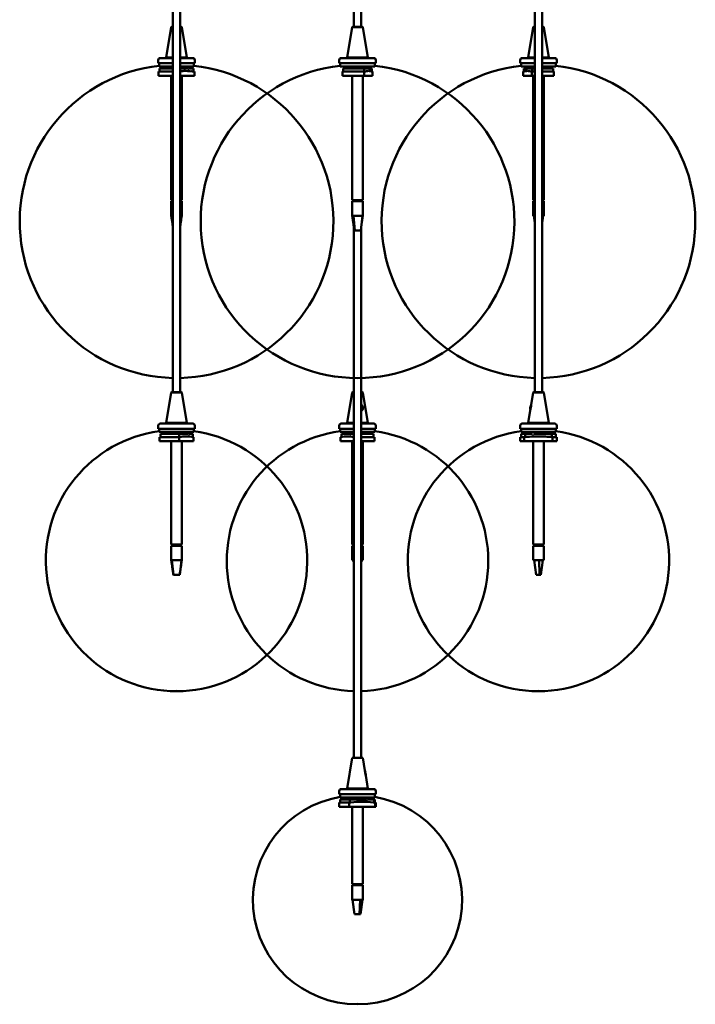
# Model space of a CAD drawing. Header units: millimetres. Extents: x -646 to 3029, y -175 to 4376.
# Tile 2 of 6: x 297 to 943, y 1806 to 2749. Entities that reach past the tile are written whole.
import ezdxf

# ---------------------------------------------------------------- set-up
doc = ezdxf.new("R2010")
doc.units = ezdxf.units.MM
doc.header["$LTSCALE"] = 15
doc.layers.add('Widoczne (ISO)', color=7, linetype='Continuous', lineweight=50)

msp = doc.modelspace()

# ---------------------------------------------------------------- linework, layer by layer
at = {"layer": 'Widoczne (ISO)', "linetype": 'Continuous', "lineweight": 50}
for p, q in [((443.46, 4024.25), (443.46, 2392.25)), ((450.46, 4024.25), (450.46, 2392.25)), ((789.87, 4024.25), (789.87, 2392.25)), ((796.87, 4024.25), (796.87, 2392.25)), ((616.67, 3260.5), (616.67, 2742.25)), ((623.67, 3260.5), (623.67, 2742.25)), ((441.91, 2741.95), (437.06, 2712.85)), ((442.26, 2742.25), (441.91, 2741.95)), ((443.46, 2741.95), (441.91, 2741.95)), ((442.26, 2742.25), (443.46, 2742.25)), ((450.46, 2742.25), (451.66, 2742.25)), ((452.01, 2741.95), (450.46, 2741.95)), ((451.66, 2742.25), (452.01, 2741.95)), ((452.01, 2741.95), (456.86, 2712.85)), ((615.12, 2741.95), (610.27, 2712.85)), ((615.47, 2742.25), (615.12, 2741.95)), ((625.22, 2741.95), (615.12, 2741.95)), ((615.47, 2742.25), (624.87, 2742.25)), ((624.87, 2742.25), (625.22, 2741.95)), ((625.22, 2741.95), (630.07, 2712.85)), ((788.32, 2741.95), (783.47, 2712.85)), ((788.67, 2742.25), (788.32, 2741.95)), ((789.87, 2741.95), (788.32, 2741.95)), ((788.67, 2742.25), (789.87, 2742.25)), ((796.87, 2742.25), (798.07, 2742.25)), ((798.42, 2741.95), (796.87, 2741.95)), ((798.07, 2742.25), (798.42, 2741.95)), ((798.42, 2741.95), (803.27, 2712.85)), ((429.46, 2707.25), (429.46, 2710.25)), ((443.46, 2707.25), (429.46, 2707.25)), ((430.46, 2707.25), (430.46, 2704.25)), ((443.46, 2712.25), (431.46, 2712.25)), ((437.06, 2712.85), (443.46, 2712.85)), ((437.06, 2712.35), (437.06, 2712.85)), ((437.06, 2712.35), (443.46, 2712.35)), ((437.16, 2712.25), (437.06, 2712.35)), ((450.46, 2712.85), (456.86, 2712.85)), ((450.46, 2712.35), (456.86, 2712.35)), ((462.46, 2712.25), (450.46, 2712.25)), ((464.46, 2707.25), (450.46, 2707.25)), ((456.76, 2712.25), (456.86, 2712.35)), ((456.86, 2712.35), (456.86, 2712.85)), ((463.46, 2707.25), (463.46, 2704.25)), ((464.46, 2707.25), (464.46, 2710.25)), ((602.67, 2707.25), (602.67, 2710.25)), ((637.67, 2707.25), (602.67, 2707.25)), ((603.67, 2707.25), (603.67, 2704.25)), ((635.67, 2712.25), (604.67, 2712.25)), ((610.27, 2712.85), (630.07, 2712.85)), ((610.27, 2712.35), (610.27, 2712.85)), ((610.27, 2712.35), (630.07, 2712.35)), ((610.37, 2712.25), (610.27, 2712.35)), ((629.97, 2712.25), (630.07, 2712.35)), ((630.07, 2712.35), (630.07, 2712.85)), ((636.67, 2707.25), (636.67, 2704.25)), ((637.67, 2707.25), (637.67, 2710.25)), ((775.87, 2707.25), (775.87, 2710.25)), ((789.87, 2707.25), (775.87, 2707.25)), ((776.87, 2707.25), (776.87, 2704.25)), ((789.87, 2712.25), (777.87, 2712.25)), ((783.47, 2712.85), (789.87, 2712.85)), ((783.47, 2712.35), (783.47, 2712.85)), ((783.47, 2712.35), (789.87, 2712.35)), ((783.57, 2712.25), (783.47, 2712.35)), ((796.87, 2712.85), (803.27, 2712.85)), ((796.87, 2712.35), (803.27, 2712.35)), ((808.87, 2712.25), (796.87, 2712.25)), ((810.87, 2707.25), (796.87, 2707.25)), ((803.17, 2712.25), (803.27, 2712.35)), ((803.27, 2712.35), (803.27, 2712.85)), ((809.87, 2707.25), (809.87, 2704.25)), ((810.87, 2707.25), (810.87, 2710.25)), ((429.81, 2699.25), (429.81, 2695.25)), ((443.46, 2699.25), (429.81, 2699.25)), ((430.46, 2704.25), (443.46, 2704.25)), ((430.76, 2702.25), (443.46, 2702.25)), ((430.76, 2702.25), (430.76, 2699.36)), ((434.35, 2704.25), (434.35, 2703.45)), ((438.77, 2704.25), (438.77, 2702.25)), ((441.77, 2704.25), (441.77, 2702.25)), ((450.46, 2704.25), (463.46, 2704.25)), ((458.07, 2702.25), (450.46, 2702.25)), ((453.46, 2704.25), (453.46, 2702.25)), ((455.81, 2704.25), (455.81, 2702.25)), ((458.07, 2700.56), (458.73, 2700.56)), ((463.16, 2702.25), (458.73, 2702.25)), ((458.81, 2704.25), (458.81, 2702.25)), ((459.57, 2704.25), (459.57, 2703.45)), ((463.16, 2702.25), (463.16, 2699.38)), ((464.11, 2699.25), (464.11, 2695.25)), ((603.67, 2704.25), (636.67, 2704.25)), ((605.65, 2699.25), (605.65, 2695.25)), ((626.68, 2699.25), (605.65, 2699.25)), ((606.39, 2702.25), (626.46, 2702.25)), ((606.39, 2702.25), (606.39, 2699.36)), ((607.56, 2704.25), (607.56, 2703.45)), ((611.52, 2704.25), (611.52, 2702.25)), ((613.67, 2704.25), (613.67, 2702.25)), ((615.58, 2704.25), (615.58, 2702.25)), ((618.58, 2704.25), (618.58, 2702.25)), ((626.46, 2702.25), (626.46, 2699.36)), ((631.59, 2702.25), (626.46, 2702.25)), ((626.67, 2704.25), (626.67, 2702.25)), ((626.68, 2695.25), (626.68, 2699.25)), ((628.9, 2704.25), (628.9, 2702.25)), ((631.59, 2700.56), (631.9, 2700.56)), ((631.87, 2700.53), (631.9, 2700.56)), ((631.9, 2704.25), (631.9, 2700.56)), ((633.95, 2702.25), (631.9, 2702.25)), ((632.78, 2704.25), (632.78, 2703.45)), ((633.95, 2702.25), (633.95, 2699.46)), ((634.68, 2699.25), (634.68, 2695.25)), ((776.87, 2704.25), (789.87, 2704.25)), ((778.7, 2695.25), (778.7, 2699.25)), ((779.45, 2702.25), (779.45, 2699.45)), ((781.6, 2702.25), (779.45, 2702.25)), ((780.76, 2704.25), (780.76, 2703.45)), ((781.6, 2704.25), (781.6, 2700.56)), ((781.6, 2700.56), (781.92, 2700.56)), ((781.62, 2700.54), (781.6, 2700.56)), ((787.32, 2702.25), (781.92, 2702.25)), ((784.6, 2704.25), (784.6, 2702.25)), ((786.87, 2704.25), (786.87, 2702.25)), ((787.12, 2699.25), (787.12, 2695.25)), ((789.87, 2699.25), (787.12, 2699.25)), ((787.32, 2702.25), (789.87, 2702.25)), ((787.32, 2702.25), (787.32, 2699.36)), ((796.87, 2704.25), (809.87, 2704.25)), ((796.87, 2702.25), (807.29, 2702.25)), ((808.04, 2699.25), (796.87, 2699.25)), ((798.12, 2704.25), (798.12, 2702.25)), ((799.87, 2704.25), (799.87, 2702.25)), ((801.89, 2704.25), (801.89, 2702.25)), ((805.98, 2704.25), (805.98, 2703.45)), ((807.29, 2702.25), (807.29, 2699.36)), ((808.04, 2695.25), (808.04, 2699.25)), ((443.46, 2695.25), (429.81, 2695.25)), ((441.96, 2695.25), (441.96, 2576.25)), ((464.11, 2695.25), (450.46, 2695.25)), ((451.96, 2695.25), (451.96, 2576.25)), ((626.68, 2695.25), (605.65, 2695.25)), ((615.17, 2695.25), (615.17, 2576.25)), ((625.17, 2695.25), (625.17, 2576.25)), ((634.68, 2695.25), (626.68, 2695.25)), ((787.12, 2695.25), (778.7, 2695.25)), ((789.87, 2695.25), (787.12, 2695.25)), ((788.37, 2695.25), (788.37, 2576.25)), ((808.04, 2695.25), (796.87, 2695.25)), ((798.37, 2695.25), (798.37, 2576.25)), ((441.96, 2576.25), (443.46, 2576.25)), ((443.46, 2575.25), (441.96, 2575.25)), ((441.96, 2575.25), (441.96, 2561.25)), ((442.71, 2575.25), (442.71, 2576.25)), ((443.01, 2576.25), (443.01, 2575.25)), ((450.46, 2576.25), (451.96, 2576.25)), ((451.96, 2575.25), (450.46, 2575.25)), ((450.68, 2575.25), (450.68, 2576.25)), ((451.21, 2575.25), (451.21, 2576.25)), ((451.96, 2575.25), (451.96, 2561.25)), ((615.17, 2576.25), (625.17, 2576.25)), ((625.17, 2575.25), (615.17, 2575.25)), ((615.17, 2575.25), (615.17, 2561.25)), ((615.92, 2575.25), (615.92, 2576.25)), ((617.12, 2576.25), (617.12, 2575.25)), ((619.7, 2575.25), (619.7, 2576.25)), ((623.13, 2576.25), (623.13, 2575.25)), ((624.39, 2575.25), (624.39, 2576.25)), ((624.42, 2575.25), (624.42, 2576.25)), ((625.17, 2575.25), (625.17, 2561.25)), ((788.37, 2576.25), (789.87, 2576.25)), ((789.87, 2575.25), (788.37, 2575.25)), ((788.37, 2575.25), (788.37, 2561.25)), ((789.2, 2576.25), (789.2, 2575.25)), ((789.65, 2575.25), (789.65, 2576.25)), ((796.87, 2576.25), (798.37, 2576.25)), ((798.37, 2575.25), (796.87, 2575.25)), ((797.55, 2576.25), (797.55, 2575.25)), ((798.37, 2575.25), (798.37, 2561.25)), ((441.96, 2561.25), (442.16, 2561.25)), ((443.46, 2550.71), (442.16, 2561.25)), ((442.16, 2561.25), (443.46, 2561.25)), ((450.46, 2553.44), (451.25, 2561.25)), ((450.46, 2561.25), (451.25, 2561.25)), ((451.25, 2561.25), (451.96, 2561.25)), ((615.17, 2561.25), (616.26, 2561.25)), ((617.46, 2547.25), (616.26, 2561.25)), ((616.26, 2561.25), (625.11, 2561.25)), ((623.26, 2547.25), (625.11, 2561.25)), ((625.11, 2561.25), (625.17, 2561.25)), ((788.37, 2561.25), (788.9, 2561.25)), ((788.9, 2561.25), (789.87, 2561.25)), ((789.87, 2554.36), (788.9, 2561.25)), ((796.87, 2554.36), (797.84, 2561.25)), ((796.87, 2561.25), (798.37, 2561.25)), ((617.07, 2547.25), (616.35, 2552.69)), ((616.67, 2550.33), (616.67, 2042.25)), ((617.46, 2547.25), (617.07, 2547.25)), ((618.53, 2547.25), (617.46, 2547.25)), ((622.2, 2547.25), (618.53, 2547.25)), ((623.26, 2547.25), (622.2, 2547.25)), ((623.67, 2550.33), (623.67, 2042.25)), ((620.06, 2407.79), (620.28, 2407.79)), ((620.06, 2405.79), (620.28, 2405.79)), ((620.06, 2405.79), (620.28, 2405.79)), ((441.91, 2391.95), (437.06, 2362.85)), ((442.26, 2392.25), (441.91, 2391.95)), ((452.01, 2391.95), (441.91, 2391.95)), ((442.26, 2392.25), (451.66, 2392.25)), ((451.66, 2392.25), (452.01, 2391.95)), ((452.01, 2391.95), (456.86, 2362.85)), ((615.12, 2391.95), (610.27, 2362.85)), ((615.47, 2392.25), (615.12, 2391.95)), ((616.67, 2391.95), (615.12, 2391.95)), ((615.47, 2392.25), (616.67, 2392.25)), ((623.67, 2392.25), (624.87, 2392.25)), ((625.22, 2391.95), (623.67, 2391.95)), ((624.87, 2392.25), (625.22, 2391.95)), ((625.22, 2391.95), (630.07, 2362.85)), ((788.32, 2391.95), (786.36, 2380.19)), ((788.67, 2392.25), (788.32, 2391.95)), ((798.42, 2391.95), (788.32, 2391.95)), ((788.67, 2392.25), (798.07, 2392.25)), ((798.07, 2392.25), (798.42, 2391.95)), ((798.42, 2391.95), (803.27, 2362.85)), ((623.67, 2377.25), (624.77, 2376.02)), ((623.67, 2376.42), (624.22, 2375.8)), ((624.11, 2375.37), (623.67, 2375.86)), ((785.47, 2374.85), (783.47, 2362.85)), ((785.46, 2375.37), (785.6, 2375.83)), ((429.46, 2357.25), (429.46, 2360.25)), ((462.46, 2362.25), (431.46, 2362.25)), ((437.06, 2362.85), (456.86, 2362.85)), ((437.06, 2362.35), (437.06, 2362.85)), ((437.06, 2362.35), (456.86, 2362.35)), ((437.16, 2362.25), (437.06, 2362.35)), ((456.76, 2362.25), (456.86, 2362.35)), ((456.86, 2362.35), (456.86, 2362.85)), ((464.46, 2357.25), (464.46, 2360.25)), ((602.67, 2357.25), (602.67, 2360.25)), ((616.67, 2362.25), (604.67, 2362.25)), ((610.27, 2362.85), (616.67, 2362.85)), ((610.27, 2362.35), (610.27, 2362.85)), ((610.27, 2362.35), (616.67, 2362.35)), ((610.37, 2362.25), (610.27, 2362.35)), ((623.67, 2362.85), (630.07, 2362.85)), ((623.67, 2362.35), (630.07, 2362.35)), ((635.67, 2362.25), (623.67, 2362.25)), ((629.97, 2362.25), (630.07, 2362.35)), ((630.07, 2362.35), (630.07, 2362.85)), ((637.67, 2357.25), (637.67, 2360.25)), ((775.87, 2357.25), (775.87, 2360.25)), ((808.87, 2362.25), (777.87, 2362.25)), ((783.47, 2362.85), (803.27, 2362.85)), ((783.47, 2362.35), (783.47, 2362.85)), ((783.47, 2362.35), (803.27, 2362.35)), ((783.57, 2362.25), (783.47, 2362.35)), ((803.17, 2362.25), (803.27, 2362.35)), ((803.27, 2362.35), (803.27, 2362.85)), ((810.87, 2357.25), (810.87, 2360.25)), ((464.46, 2357.25), (429.46, 2357.25)), ((430.46, 2357.25), (430.46, 2354.25)), ((430.46, 2354.25), (463.46, 2354.25)), ((430.61, 2349.25), (430.61, 2345.25)), ((449.62, 2349.25), (430.61, 2349.25)), ((431.48, 2352.25), (449.63, 2352.25)), ((431.48, 2352.25), (431.48, 2349.37)), ((434.35, 2353.44), (434.35, 2354.25)), ((440.18, 2354.25), (440.18, 2352.25)), ((443.18, 2354.25), (443.18, 2352.25)), ((449.62, 2345.25), (449.62, 2349.25)), ((449.63, 2352.25), (449.63, 2349.37)), ((458.41, 2352.25), (449.63, 2352.25)), ((453.46, 2354.25), (453.46, 2352.25)), ((455.96, 2354.25), (455.96, 2352.25)), ((458.41, 2350.56), (458.94, 2350.56)), ((462.44, 2352.25), (458.94, 2352.25)), ((458.96, 2354.25), (458.96, 2352.25)), ((459.57, 2353.44), (459.57, 2354.25)), ((462.44, 2352.25), (462.44, 2349.41)), ((463.31, 2349.25), (463.31, 2345.25)), ((463.46, 2357.25), (463.46, 2354.25)), ((616.67, 2357.25), (602.67, 2357.25)), ((603.67, 2357.25), (603.67, 2354.25)), ((603.67, 2354.25), (616.67, 2354.25)), ((603.86, 2345.25), (603.86, 2349.25)), ((604.73, 2352.25), (604.73, 2349.41)), ((613.41, 2352.25), (604.73, 2352.25)), ((607.56, 2353.44), (607.56, 2354.25)), ((613.38, 2354.25), (613.38, 2352.25)), ((613.41, 2350.56), (613.92, 2350.56)), ((616.67, 2352.25), (613.92, 2352.25)), ((616.38, 2354.25), (616.38, 2352.25)), ((637.67, 2357.25), (623.67, 2357.25)), ((623.67, 2354.25), (636.67, 2354.25)), ((623.67, 2352.25), (635.6, 2352.25)), ((636.48, 2349.25), (623.67, 2349.25)), ((626.67, 2354.25), (626.67, 2352.25)), ((629.17, 2354.25), (629.17, 2352.25)), ((632.17, 2354.25), (632.17, 2352.25)), ((632.78, 2353.44), (632.78, 2354.25)), ((635.6, 2352.25), (635.6, 2349.37)), ((636.48, 2345.25), (636.48, 2349.25)), ((636.67, 2357.25), (636.67, 2354.25)), ((810.87, 2357.25), (775.87, 2357.25)), ((779.72, 2349.25), (775.87, 2349.25)), ((775.87, 2345.25), (775.87, 2349.25)), ((776.87, 2357.25), (776.87, 2354.25)), ((776.87, 2354.25), (809.87, 2354.25)), ((776.87, 2352.25), (780.61, 2352.25)), ((776.87, 2352.25), (776.87, 2349.37)), ((779.72, 2345.25), (779.72, 2349.25)), ((780.61, 2352.25), (780.61, 2349.37)), ((787.56, 2352.25), (780.61, 2352.25)), ((780.76, 2353.44), (780.76, 2354.25)), ((786.59, 2354.25), (786.59, 2352.25)), ((787.56, 2350.56), (788.61, 2350.56)), ((806.06, 2352.25), (788.61, 2352.25)), ((789.59, 2354.25), (789.59, 2352.25)), ((799.87, 2354.25), (799.87, 2352.25)), ((802.37, 2354.25), (802.37, 2352.25)), ((805.37, 2354.25), (805.37, 2352.25)), ((805.98, 2353.44), (805.98, 2354.25)), ((806.06, 2352.25), (809.87, 2352.25)), ((806.06, 2352.25), (806.06, 2349.37)), ((806.94, 2349.25), (806.94, 2345.25)), ((810.87, 2349.25), (806.94, 2349.25)), ((809.87, 2357.25), (809.87, 2354.25)), ((809.87, 2352.25), (809.87, 2349.37)), ((810.87, 2345.25), (810.87, 2349.25)), ((449.62, 2345.25), (430.61, 2345.25)), ((441.96, 2345.25), (441.96, 2246.25)), ((463.31, 2345.25), (449.62, 2345.25)), ((451.96, 2345.25), (451.96, 2246.25)), ((616.67, 2345.25), (603.86, 2345.25)), ((615.17, 2345.25), (615.17, 2246.25)), ((636.48, 2345.25), (623.67, 2345.25)), ((625.17, 2345.25), (625.17, 2246.25)), ((779.72, 2345.25), (775.87, 2345.25)), ((806.94, 2345.25), (779.72, 2345.25)), ((788.37, 2345.25), (788.37, 2246.25)), ((798.37, 2345.25), (798.37, 2246.25)), ((810.87, 2345.25), (806.94, 2345.25)), ((441.96, 2246.25), (451.96, 2246.25)), ((451.96, 2245.25), (441.96, 2245.25)), ((441.96, 2245.25), (441.96, 2231.25)), ((442.71, 2245.25), (442.71, 2246.25)), ((443.32, 2246.25), (443.32, 2245.25)), ((445.54, 2245.25), (445.54, 2246.25)), ((449.15, 2246.25), (449.15, 2245.25)), ((450.97, 2245.25), (450.97, 2246.25)), ((451.21, 2245.25), (451.21, 2246.25)), ((451.96, 2245.25), (451.96, 2231.25)), ((615.17, 2246.25), (616.67, 2246.25)), ((616.67, 2245.25), (615.17, 2245.25)), ((615.17, 2245.25), (615.17, 2231.25)), ((623.67, 2246.25), (625.17, 2246.25)), ((625.17, 2245.25), (623.67, 2245.25)), ((625.17, 2245.25), (625.17, 2231.25)), ((788.37, 2246.25), (798.37, 2246.25)), ((798.37, 2245.25), (788.37, 2245.25)), ((788.37, 2245.25), (788.37, 2231.25)), ((789.19, 2245.25), (789.19, 2246.25)), ((791.31, 2246.25), (791.31, 2245.25)), ((794.14, 2245.25), (794.14, 2246.25)), ((797.09, 2246.25), (797.09, 2245.25)), ((797.55, 2245.25), (797.55, 2246.25)), ((798.37, 2245.25), (798.37, 2231.25)), ((441.96, 2231.25), (442.45, 2231.25)), ((443.99, 2217.25), (442.45, 2231.25)), ((442.45, 2231.25), (451.61, 2231.25)), ((449.98, 2217.25), (451.61, 2231.25)), ((451.61, 2231.25), (451.96, 2231.25)), ((615.17, 2231.25), (616.24, 2231.25)), ((616.67, 2228.04), (616.24, 2231.25)), ((616.24, 2231.25), (616.67, 2231.25)), ((623.67, 2228.04), (624.09, 2231.25)), ((623.67, 2231.25), (625.17, 2231.25)), ((788.37, 2231.25), (794.09, 2231.25)), ((791.15, 2217.25), (789.25, 2231.25)), ((794.09, 2231.25), (797.49, 2231.25)), ((794.32, 2217.25), (794.09, 2231.25)), ((795.59, 2217.25), (797.49, 2231.25)), ((797.49, 2231.25), (798.37, 2231.25)), ((443.94, 2217.25), (443.89, 2217.69)), ((443.99, 2217.25), (443.94, 2217.25)), ((445.09, 2217.25), (443.99, 2217.25)), ((448.88, 2217.25), (445.09, 2217.25)), ((449.98, 2217.25), (448.88, 2217.25)), ((791.73, 2217.25), (791.15, 2217.25)), ((793.74, 2217.25), (791.73, 2217.25)), ((794.32, 2217.25), (793.74, 2217.25)), ((795.59, 2217.25), (794.32, 2217.25)), ((446.85, 2107.9), (447.07, 2107.9)), ((446.85, 2105.9), (447.07, 2105.9)), ((446.85, 2105.9), (447.07, 2105.9)), ((793.26, 2107.9), (793.48, 2107.9)), ((793.26, 2105.9), (793.48, 2105.9)), ((793.26, 2105.9), (793.48, 2105.9)), ((615.12, 2041.95), (610.27, 2012.85)), ((615.47, 2042.25), (615.12, 2041.95)), ((625.22, 2041.95), (615.12, 2041.95)), ((615.47, 2042.25), (624.87, 2042.25)), ((624.87, 2042.25), (625.22, 2041.95)), ((625.22, 2041.95), (627.23, 2029.85)), ((627.43, 2028.05), (627.53, 2028.06)), ((627.89, 2028.12), (627.45, 2028.02)), ((627.7, 2027.08), (627.6, 2027.06)), ((628, 2025.23), (630.07, 2012.85)), ((602.67, 2007.25), (602.67, 2010.25)), ((635.67, 2012.25), (604.67, 2012.25)), ((610.27, 2012.85), (630.07, 2012.85)), ((610.27, 2012.35), (610.27, 2012.85)), ((610.27, 2012.35), (630.07, 2012.35)), ((610.37, 2012.25), (610.27, 2012.35)), ((629.97, 2012.25), (630.07, 2012.35)), ((630.07, 2012.35), (630.07, 2012.85)), ((637.67, 2007.25), (637.67, 2010.25)), ((637.67, 2007.25), (602.67, 2007.25)), ((612.1, 1999.25), (602.67, 1999.25)), ((602.67, 1995.25), (602.67, 1999.25)), ((603.67, 2007.25), (603.67, 2004.25)), ((603.67, 2004.25), (636.67, 2004.25)), ((603.67, 2002.25), (612.71, 2002.25)), ((603.67, 2002.25), (603.67, 1999.39)), ((607.56, 2004.25), (607.56, 2003.44)), ((609.04, 2004.25), (609.04, 2002.25)), ((612.04, 2004.25), (612.04, 2002.25)), ((612.1, 1995.25), (612.1, 1999.25)), ((612.71, 2002.25), (612.71, 1999.39)), ((628.7, 2002.25), (612.71, 2002.25)), ((613.67, 2004.25), (613.67, 2002.25)), ((626.67, 2004.25), (626.67, 2002.25)), ((627.12, 2004.25), (627.12, 2002.25)), ((628.7, 2000.56), (629.66, 2000.56)), ((636.03, 2002.25), (629.66, 2002.25)), ((630.12, 2004.25), (630.12, 2002.25)), ((632.78, 2004.25), (632.78, 2003.44)), ((636.03, 2002.25), (636.03, 1999.39)), ((636.03, 2002.25), (636.67, 2002.25)), ((636.67, 2007.25), (636.67, 2004.25)), ((636.67, 2002.25), (636.67, 1999.39)), ((637.04, 1999.25), (637.04, 1995.25)), ((637.67, 1999.25), (637.04, 1999.25)), ((637.67, 1995.25), (637.67, 1999.25)), ((612.1, 1995.25), (602.67, 1995.25)), ((637.04, 1995.25), (612.1, 1995.25)), ((615.17, 1995.25), (615.17, 1921.25)), ((625.17, 1995.25), (625.17, 1921.25)), ((637.67, 1995.25), (637.04, 1995.25)), ((615.17, 1921.25), (625.17, 1921.25)), ((625.17, 1920.25), (615.17, 1920.25)), ((615.17, 1920.25), (615.17, 1906.25)), ((615.94, 1921.25), (615.94, 1920.25)), ((616.63, 1920.25), (616.63, 1921.25)), ((619.73, 1921.25), (619.73, 1920.25)), ((622.52, 1920.25), (622.52, 1921.25)), ((624.39, 1921.25), (624.39, 1920.25)), ((625.17, 1920.25), (625.17, 1906.25)), ((615.17, 1906.25), (622.77, 1906.25)), ((617.28, 1892.25), (615.26, 1906.25)), ((622.19, 1892.25), (622.77, 1906.25)), ((622.77, 1906.25), (625.07, 1906.25)), ((623.05, 1892.25), (625.07, 1906.25)), ((625.07, 1906.25), (625.17, 1906.25)), ((618.18, 1892.25), (617.28, 1892.25)), ((621.29, 1892.25), (618.18, 1892.25)), ((622.19, 1892.25), (621.29, 1892.25)), ((623.05, 1892.25), (622.19, 1892.25)), ((620.06, 1808.06), (620.28, 1808.06)), ((620.06, 1806.06), (620.28, 1806.06)), ((620.06, 1806.06), (620.28, 1806.06))]:
    msp.add_line(p, q, dxfattribs=at)
for centre, radius, start, end in [((431.46, 2710.25), 2, 90, 180), ((462.46, 2710.25), 2, 0, 90), ((604.67, 2710.25), 2, 90, 180), ((635.67, 2710.25), 2, 0, 90), ((777.87, 2710.25), 2, 90, 180), ((808.87, 2710.25), 2, 0, 90), ((446.85, 2555.79), 150, 96.27276, 268.70529), ((434.15, 2703.45), 0.2, 274.91599, 0), ((447.07, 2555.79), 150, 271.29471, 83.72724), ((459.77, 2703.45), 0.2, 180, 265.08401), ((447.17, 2550.25), 150, 84.62041, 84.86922), ((620.06, 2555.79), 150, 96.27276, 270), ((607.36, 2703.45), 0.2, 274.91599, 0), ((620.28, 2555.79), 150, 270, 83.72724), ((620.37, 2550.25), 150, 85.67884, 85.87921), ((632.98, 2703.45), 0.2, 180, 265.08401), ((793.26, 2555.79), 150, 96.27276, 268.70529), ((780.56, 2703.45), 0.2, 274.91599, 0), ((793.16, 2550.25), 150, 94.142, 94.34339), ((793.48, 2555.79), 150, 271.29471, 83.72724), ((806.18, 2703.45), 0.2, 180, 265.08401), ((620.06, 2555.79), 150, 270, 270.0423), ((620.28, 2555.79), 150, 269.9577, 270), ((431.46, 2360.25), 2, 90, 180), ((462.46, 2360.25), 2, 0, 90), ((604.67, 2360.25), 2, 90, 180), ((635.67, 2360.25), 2, 0, 90), ((777.87, 2360.25), 2, 90, 180), ((808.87, 2360.25), 2, 0, 90), ((446.85, 2230.9), 125, 97.53397, 270), ((434.15, 2353.44), 0.2, 275.91681, 0), ((447.07, 2230.9), 125, 270, 82.46603), ((448.6, 2225.26), 125, 84.90966, 85.17582), ((459.77, 2353.44), 0.2, 180, 264.08319), ((620.06, 2230.9), 125, 97.53397, 268.44629), ((607.36, 2353.44), 0.2, 275.91681, 0), ((618.53, 2225.26), 125, 94.80197, 95.06706), ((620.28, 2230.9), 125, 271.55371, 82.46603), ((632.98, 2353.44), 0.2, 180, 264.08319), ((793.26, 2230.9), 125, 97.53397, 270), ((791.73, 2225.26), 125, 96.82916, 97.29103), ((780.56, 2353.44), 0.2, 275.91681, 0), ((793.48, 2230.9), 125, 270, 82.46603), ((806.18, 2353.44), 0.2, 180, 264.08319), ((795.01, 2225.26), 125, 82.70897, 83.17084), ((446.85, 2230.9), 125, 270, 270.05076), ((447.07, 2230.9), 125, 269.94924, 270), ((793.26, 2230.9), 125, 270, 270.05076), ((793.48, 2230.9), 125, 269.94924, 270), ((604.67, 2010.25), 2, 90, 180), ((635.67, 2010.25), 2, 0, 90), ((620.06, 1906.06), 100, 99.43291, 270), ((617.1, 1900.3), 100, 97.71989, 98.2985), ((607.36, 2003.44), 0.2, 277.43076, 0), ((620.28, 1906.06), 100, 270, 80.56709), ((632.98, 2003.44), 0.2, 180, 262.56924), ((623.23, 1900.3), 100, 81.7015, 82.28011), ((620.06, 1906.06), 100, 270, 270.06345), ((620.28, 1906.06), 100, 269.93655, 270)]:
    msp.add_arc(centre, radius, start, end, dxfattribs=at)
for centre, major_axis, ratio, start_param, end_param in [((622.82, 2377.5), (1.06, -2.26), 0.922048, 0.517009, 2.299198), ((622.64, 2377.42), (-1.27, 2.72), 0.922048, 3.886646, 4.783266), ((786.01, 2377.5), (0.42, 2.47), 0.157544, 0.213647, 2.242915), ((786.5, 2377.42), (0.5, 2.96), 0.157544, 1.11825, 2.01487), ((622.82, 2377.5), (1.06, -2.26), 0.922048, 6.184257, 6.397478), ((786.01, 2377.5), (-0.42, -2.47), 0.157544, 5.787223, 6.089865), ((627.4, 2027.5), (-0.42, 2.46), 0.237649, 4.923949, 5.889477), ((626.93, 2027.42), (0.51, -2.96), 0.237649, 1.748446, 2.009147), ((626.93, 2027.42), (0.51, -2.96), 0.237649, 1.112527, 1.41355), ((627.4, 2027.5), (0.42, -2.46), 0.237649, 0.352576, 1.37964)]:
    msp.add_ellipse(centre, major_axis=major_axis, ratio=ratio, start_param=start_param, end_param=end_param, dxfattribs=at)
for points in [[(430.76, 2699.38), (430.44, 2699.34), (430.13, 2699.3), (429.81, 2699.25)], [(606.39, 2699.46), (606.14, 2699.39), (605.9, 2699.33), (605.65, 2699.25)], [(808.04, 2699.25), (807.79, 2699.32), (807.54, 2699.39), (807.29, 2699.45)], [(616.35, 2552.69), (615.98, 2555.54), (615.57, 2558.4), (615.17, 2561.25)], [(625.17, 2561.25), (624.76, 2558.4), (624.35, 2555.54), (623.98, 2552.69)], [(624.48, 2375.93), (624.36, 2375.73), (624.22, 2375.57), (624.05, 2375.43)], [(431.48, 2349.41), (431.19, 2349.36), (430.9, 2349.31), (430.61, 2349.25)], [(636.48, 2349.25), (636.18, 2349.31), (635.89, 2349.36), (635.6, 2349.41)]]:
    msp.add_open_spline(points, degree=3, dxfattribs=at)
for points, knots in [([(450.46, 2699.66), (452.15, 2699.8), (453.81, 2699.86), (458.24, 2699.86), (461.15, 2699.67), (464.11, 2699.25)], [43.586206, 43.586206, 43.586206, 43.586206, 44.352616, 44.352616, 45.672555, 45.672555, 45.672555, 45.672555]), ([(458.73, 2699.79), (458.71, 2699.79), (458.69, 2699.79), (458.61, 2699.79), (458.53, 2699.8), (458.33, 2699.81), (458.21, 2699.82), (458.07, 2699.82)], [-0.9201547, -0.9201547, -0.9201547, -0.9201547, -0.9045974, -0.9045974, -0.8616237, -0.8616237, -0.8135134, -0.8135134, -0.8135134, -0.8135134]), ([(626.68, 2699.25), (628.04, 2699.67), (629.39, 2699.86), (631.97, 2699.86), (633.32, 2699.67), (634.68, 2699.25)], [43.032677, 43.032677, 43.032677, 43.032677, 44.352616, 44.352616, 45.672555, 45.672555, 45.672555, 45.672555]), ([(778.7, 2699.25), (780.14, 2699.67), (781.55, 2699.86), (784.27, 2699.86), (785.68, 2699.67), (787.12, 2699.25)], [43.032677, 43.032677, 43.032677, 43.032677, 44.352616, 44.352616, 45.672555, 45.672555, 45.672555, 45.672555]), ([(443.46, 2550.63), (443.37, 2551.3), (443.28, 2551.97), (442.88, 2554.82), (442.56, 2557.01), (442.16, 2559.88), (442.06, 2560.56), (441.96, 2561.25)], [0.137783, 0.137783, 0.137783, 0.137783, 0.341162, 0.341162, 1.003237, 1.003237, 1.21103, 1.21103, 1.21103, 1.21103]), ([(451.96, 2561.25), (451.68, 2559.26), (451.39, 2557.26), (450.97, 2554.27), (450.83, 2553.27), (450.61, 2551.73), (450.53, 2551.18), (450.46, 2550.64)], [0, 0, 0, 0, 0.604327, 0.604327, 0.906736, 0.906736, 1.071689, 1.071689, 1.071689, 1.071689]), ([(624.9, 2378.96), (624.85, 2379.07), (624.79, 2379.17), (624.57, 2379.48), (624.41, 2379.67), (624.05, 2379.97), (623.86, 2380.1), (623.67, 2380.19)], [-1.3768933, -1.3768933, -1.3768933, -1.3768933, -1.3483265, -1.3483265, -1.2816566, -1.2816566, -1.2251878, -1.2251878, -1.2251878, -1.2251878]), ([(786.29, 2378.96), (786.3, 2379.07), (786.3, 2379.17), (786.31, 2379.48), (786.32, 2379.67), (786.34, 2379.97), (786.35, 2380.09), (786.36, 2380.19)], [-1.3768933, -1.3768933, -1.3768933, -1.3768933, -1.3483265, -1.3483265, -1.2816566, -1.2816566, -1.2256748, -1.2256748, -1.2256748, -1.2256748]), ([(623.67, 2374.67), (623.67, 2374.68), (623.68, 2374.68), (624.01, 2374.77), (624.29, 2374.92), (624.79, 2375.35), (624.98, 2375.63), (625.14, 2375.99), (625.15, 2376.02), (625.16, 2376.05)], [-1.8196348, -1.8196348, -1.8196348, -1.8196348, -1.8174362, -1.8174362, -1.7291563, -1.7291563, -1.6302741, -1.6302741, -1.6226367, -1.6226367, -1.6226367, -1.6226367]), ([(785.47, 2374.85), (785.48, 2374.93), (785.51, 2375.02), (785.59, 2375.35), (785.68, 2375.63), (785.78, 2375.99), (785.79, 2376.02), (785.8, 2376.05)], [-1.7757355, -1.7757355, -1.7757355, -1.7757355, -1.7291563, -1.7291563, -1.6302741, -1.6302741, -1.6226367, -1.6226367, -1.6226367, -1.6226367]), ([(449.62, 2349.25), (451.96, 2349.71), (454.26, 2349.91), (458.67, 2349.91), (460.98, 2349.71), (463.31, 2349.25)], [35.882115, 35.882115, 35.882115, 35.882115, 37.196513, 37.196513, 38.510912, 38.510912, 38.510912, 38.510912]), ([(458.94, 2349.83), (458.92, 2349.83), (458.89, 2349.84), (458.78, 2349.84), (458.68, 2349.85), (458.52, 2349.86), (458.47, 2349.87), (458.41, 2349.87)], [-0.9203462, -0.9203462, -0.9203462, -0.9203462, -0.8882461, -0.8882461, -0.8339399, -0.8339399, -0.8136308, -0.8136308, -0.8136308, -0.8136308]), ([(603.86, 2349.25), (606.17, 2349.71), (608.44, 2349.91), (612.57, 2349.91), (614.6, 2349.75), (616.67, 2349.39)], [35.882115, 35.882115, 35.882115, 35.882115, 37.196513, 37.196513, 38.374258, 38.374258, 38.374258, 38.374258]), ([(613.92, 2349.83), (613.84, 2349.83), (613.77, 2349.84), (613.59, 2349.84), (613.51, 2349.85), (613.43, 2349.86), (613.42, 2349.87), (613.41, 2349.87)], [-0.9203462, -0.9203462, -0.9203462, -0.9203462, -0.8882461, -0.8882461, -0.8339399, -0.8339399, -0.8136308, -0.8136308, -0.8136308, -0.8136308]), ([(779.72, 2349.25), (784.37, 2349.71), (788.95, 2349.91), (797.71, 2349.91), (802.29, 2349.71), (806.94, 2349.25)], [35.882115, 35.882115, 35.882115, 35.882115, 37.196513, 37.196513, 38.510912, 38.510912, 38.510912, 38.510912]), ([(788.61, 2349.87), (788.56, 2349.87), (788.52, 2349.87), (788.29, 2349.85), (788.09, 2349.84), (787.78, 2349.84), (787.67, 2349.83), (787.56, 2349.83)], [-0.1321984, -0.1321984, -0.1321984, -0.1321984, -0.1186679, -0.1186679, -0.0593926, -0.0593926, -0.0254432, -0.0254432, -0.0254432, -0.0254432]), ([(443.89, 2217.69), (443.88, 2217.74), (443.87, 2217.8), (443.86, 2217.94), (443.85, 2218.02), (443.82, 2218.19), (443.81, 2218.28), (443.77, 2218.56), (443.74, 2218.75), (443.65, 2219.4), (443.58, 2219.88), (443.32, 2221.76), (443.11, 2223.17), (442.6, 2226.81), (442.28, 2229.03), (441.96, 2231.25)], [0, 0, 0, 0, 0.029612, 0.029612, 0.054801, 0.054801, 0.085421, 0.085421, 0.141771, 0.141771, 0.284744, 0.284744, 0.713236, 0.713236, 1.386145, 1.386145, 1.386145, 1.386145]), ([(451.96, 2231.25), (451.64, 2228.99), (451.32, 2226.73), (450.83, 2223.34), (450.67, 2222.21), (450.43, 2220.51), (450.35, 2219.94), (450.23, 2219.09), (450.19, 2218.8), (450.12, 2218.37), (450.1, 2218.22), (450.07, 2218.01), (450.06, 2217.93), (450.05, 2217.79), (450.04, 2217.73), (450.03, 2217.69)], [0, 0, 0, 0, 0.685091, 0.685091, 1.027777, 1.027777, 1.199573, 1.199573, 1.286681, 1.286681, 1.332556, 1.332556, 1.358021, 1.358021, 1.386116, 1.386116, 1.386116, 1.386116]), ([(627.23, 2029.85), (627.25, 2029.77), (627.26, 2029.67), (627.29, 2029.4), (627.31, 2029.19), (627.34, 2028.96)], [-0.98789615, -0.98789615, -0.98789615, -0.98789615, -0.95355722, -0.95355722, -0.89034751, -0.89034751, -0.89034751, -0.89034751]), ([(627.45, 2028.05), (627.47, 2027.88), (627.49, 2027.72), (627.55, 2027.4), (627.58, 2027.23), (627.61, 2027.06)], [-0.81310806, -0.81310806, -0.81310806, -0.81310806, -0.77356128, -0.77356128, -0.73221907, -0.73221907, -0.73221907, -0.73221907]), ([(627.83, 2026.05), (627.85, 2025.94), (627.88, 2025.83), (627.94, 2025.54), (627.98, 2025.37), (628, 2025.22)], [-0.64460409, -0.64460409, -0.64460409, -0.64460409, -0.61301991, -0.61301991, -0.55190523, -0.55190523, -0.55190523, -0.55190523]), ([(612.1, 1999.25), (612.69, 1999.32), (613.28, 1999.39), (617.53, 1999.83), (621.13, 1999.98), (628.01, 1999.98), (631.61, 1999.83), (635.85, 1999.39), (636.45, 1999.32), (637.04, 1999.25)], [28.725417, 28.725417, 28.725417, 28.725417, 28.907696, 28.907696, 30.033003, 30.033003, 31.15831, 31.15831, 31.340589, 31.340589, 31.340589, 31.340589]), ([(629.66, 1999.9), (629.63, 1999.9), (629.6, 1999.9), (629.47, 1999.9), (629.36, 1999.91), (629.09, 1999.92), (628.91, 1999.93), (628.72, 1999.94), (628.71, 1999.94), (628.7, 1999.94)], [-0.9204615, -0.9204615, -0.9204615, -0.9204615, -0.9089564, -0.9089564, -0.8706849, -0.8706849, -0.8171233, -0.8171233, -0.813822, -0.813822, -0.813822, -0.813822])]:
    msp.add_open_spline(points, degree=3, knots=knots, dxfattribs=at)
for points, weights in [([(624.2, 2375.09), (624.15, 2375.24), (624.11, 2375.37)], [1.00203732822, 1.0026460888, 1]), ([(624.77, 2376.02), (624.83, 2375.85), (624.9, 2375.66)], [1, 1.00343393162, 1.00138628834]), ([(785.45, 2376.02), (785.56, 2375.87), (785.7, 2375.71)], [1, 1.00302782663, 1.00179394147]), ([(785.56, 2375.24), (785.51, 2375.3), (785.46, 2375.37)], [1.00181929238, 1.00130622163, 1]), ([(627.53, 2028.06), (627.72, 2028.09), (627.89, 2028.12)], [1, 1.0043023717, 1]), ([(628.06, 2027.13), (627.9, 2027.11), (627.7, 2027.08)], [1, 1.00430237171, 1])]:
    msp.add_rational_spline(points, weights, degree=2, dxfattribs=at)

doc.saveas('drawing.dxf')
